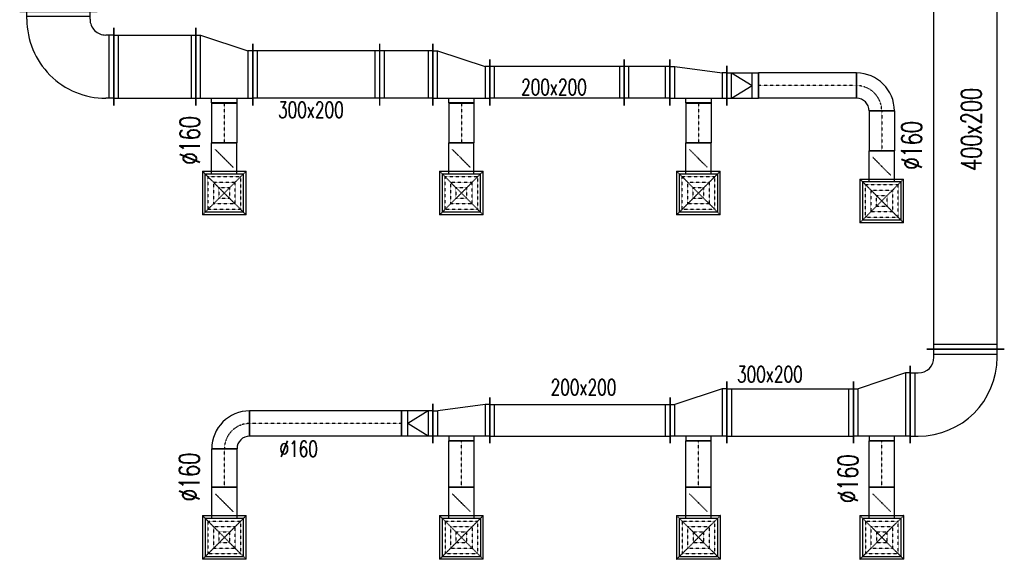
# Model space of a CAD drawing. Extents: x -7228 to 74941, y -112898 to 85621.
# Tile 51 of 256: x 34299 to 34922, y -56450 to -56109. Entities that reach past the tile are written whole.
import ezdxf

# ---------------------------------------------------------------- set-up
doc = ezdxf.new("R2010")
doc.units = 0
doc.linetypes.add('DASHDOT', pattern=[1, 0.5, -0.25, 0, -0.25])
doc.linetypes.add('DASHED', pattern=[0.75, 0.5, -0.25])
doc.layers.get('0').update_dxf_attribs({"color": 101, "linetype": 'CONTINUOUS'})
for name, color, linetype in [('BB-went-opis', 8, 'CONTINUOUS'), ('E35', 6, 'CONTINUOUS'), ('FLUID-N18', 7, 'CONTINUOUS'), ('FLUID-N18-SYM', 7, 'CONTINUOUS'), ('FLUID-W18', 7, 'CONTINUOUS'), ('FLUID-W18-SYM', 7, 'CONTINUOUS')]:
    doc.layers.add(name, color=color, linetype=linetype)
doc.styles.add('tab-bud$0$ROMANS', font='romans', dxfattribs={"width": 0.7})
doc.linetypes.add('ZIGZAG', pattern='A,0.00254,-5.08,[131,ltypeshp.shx,S=5.08,R=0,X=-5.08,Y=0],-10.16,[131,ltypeshp.shx,S=5.08,R=180,X=5.08,Y=0],-5.08', length=20.32254)

# ---------------------------------------------------------------- blocks, each defined once
blk = doc.blocks.new('*U5241')
at = {"color": 0, "linetype": 'ByBlock', "lineweight": -2, "ltscale": 2}
for p, q in [((150, 200), (-150, 100)), ((180, 200), (150, 200)), ((-180, 100), (-150, 100)), ((180, -200), (-180, -200)), ((-80, -200), (-80, -230)), ((80, -230), (80, -200))]:
    blk.add_line(p, q, dxfattribs=at)
at = {"color": 4, "linetype": 'Continuous', "ltscale": 2}
for p, q in [((150, 200), (150, -200)), ((-150, -200), (-150, 100))]:
    blk.add_line(p, q, dxfattribs=at)
at = {"color": 5, "linetype": 'Continuous', "lineweight": -2, "ltscale": 2}
for p, q in [((180, 245), (180, -245)), ((-180, -245), (-180, 145)), ((80, -230), (-80, -230))]:
    blk.add_line(p, q, dxfattribs=at)
blk = doc.blocks.new('*U5242')
at = {"color": 5, "linetype": 'Continuous', "lineweight": -2, "ltscale": 2}
for p, q in [((180, 195), (180, -195)), ((-180, -195), (-180, 95)), ((80, -180), (-80, -180))]:
    blk.add_line(p, q, dxfattribs=at)
at = {"color": 0, "linetype": 'ByBlock', "lineweight": -2, "ltscale": 2}
for p, q in [((150, 150), (-150, 50)), ((180, 150), (150, 150)), ((-180, 50), (-150, 50)), ((180, -150), (-180, -150)), ((-80, -150), (-80, -180)), ((80, -180), (80, -150))]:
    blk.add_line(p, q, dxfattribs=at)
at = {"color": 4, "linetype": 'Continuous', "ltscale": 2}
for p, q in [((150, 150), (150, -150)), ((-150, -150), (-150, 50))]:
    blk.add_line(p, q, dxfattribs=at)
blk = doc.blocks.new('*U5243')
at = {"color": 5, "linetype": 'Continuous', "lineweight": -2, "ltscale": 2}
for p, q in [((180, 145), (180, -145)), ((-180, -145), (-180, 105)), ((80, -130), (-80, -130))]:
    blk.add_line(p, q, dxfattribs=at)
at = {"color": 0, "linetype": 'ByBlock', "lineweight": -2, "ltscale": 2}
for p, q in [((150, 100), (-150, 60)), ((180, 100), (150, 100)), ((-180, 60), (-150, 60)), ((180, -100), (-180, -100)), ((-80, -100), (-80, -130)), ((80, -130), (80, -100))]:
    blk.add_line(p, q, dxfattribs=at)
at = {"color": 4, "linetype": 'Continuous', "ltscale": 2}
for p, q in [((150, 100), (150, -100)), ((-150, -100), (-150, 60))]:
    blk.add_line(p, q, dxfattribs=at)
blk = doc.blocks.new('*U5244')
at = {"color": 5, "linetype": 'Continuous', "lineweight": -2, "ltscale": 2}
for p, q in [((-100, -125), (-100, 125)), ((100, 80), (100, -80))]:
    blk.add_line(p, q, dxfattribs=at)
at = {"color": 0, "linetype": 'ByBlock', "lineweight": -2, "ltscale": 2}
for p, q in [((-100, 80), (-70, 80)), ((-70, 80), (60, 80)), ((60, 80), (100, 80)), ((-100, -80), (-70, -80)), ((-70, -80), (60, -80)), ((60, -80), (100, -80))]:
    blk.add_line(p, q, dxfattribs=at)
at = {"color": 4, "linetype": 'Continuous', "ltscale": 2}
for p, q in [((-70, -80), (-70, 80)), ((-70, 80), (60, 0)), ((60, 80), (60, -80)), ((-70, -80), (60, 0))]:
    blk.add_line(p, q, dxfattribs=at)
blk = doc.blocks.new('*U5245')
at = {"color": 5, "linetype": 'Continuous', "lineweight": -2, "ltscale": 2}
for p, q in [((-480, -80), (-480, 80)), ((480, 80), (480, -80))]:
    blk.add_line(p, q, dxfattribs=at)
at = {"color": 0, "linetype": 'ByBlock', "lineweight": -2, "ltscale": 2}
for p, q in [((-480, 80), (480, 80)), ((-480, -80), (480, -80))]:
    blk.add_line(p, q, dxfattribs=at)
at = {"layer": 'FLUID-N18-SYM', "color": 2, "linetype": 'DASHDOT', "ltscale": 2}
blk.add_line((-480, 0), (480, 0), dxfattribs=at)
blk = doc.blocks.new('*U5246')
at = {"color": 5, "linetype": 'Continuous', "lineweight": -2, "ltscale": 2}
for p, q in [((-120, -40), (-120, 120)), ((120, -120), (-40, -120))]:
    blk.add_line(p, q, dxfattribs=at)
at = {"color": 0, "linetype": 'ByBlock', "lineweight": -2, "ltscale": 2}
for radius in [240, 80]:
    blk.add_arc((-120, -120), radius, 0, 90, dxfattribs=at)
at = {"layer": 'FLUID-N18-SYM', "color": 2, "linetype": 'DASHDOT', "ltscale": 2}
blk.add_arc((-120, -120), 160, 0, 90, dxfattribs=at)
blk = doc.blocks.new('*U5247')
at = {"color": 4, "linetype": 'Continuous', "ltscale": 2}
for p, q in [((-138.5, 138.5), (138.5, 138.5)), ((-138.5, 138.5), (-138.5, -138.5)), ((138.5, -138.5), (138.5, 138.5)), ((138.5, -138.5), (-138.5, -138.5))]:
    blk.add_line(p, q, dxfattribs=at)
at = {"color": 4, "linetype": 'DASHED', "ltscale": 2}
for p, q in [((-138.5, 138.5), (0, 0)), ((138.5, 138.5), (0, 0)), ((-103.9, 103.9), (103.9, 103.9)), ((-103.9, 103.9), (-103.9, -103.9)), ((-69.2, 69.2), (69.2, 69.2)), ((-69.2, 69.2), (-69.2, -69.2)), ((69.2, -69.2), (69.2, 69.2)), ((103.9, -103.9), (103.9, 103.9)), ((-138.5, -138.5), (0, 0)), ((-34.6, 34.6), (34.6, 34.6)), ((-34.6, 34.6), (-34.6, -34.6)), ((138.5, -138.5), (0, 0)), ((34.6, -34.6), (34.6, 34.6)), ((34.6, -34.6), (-34.6, -34.6)), ((103.9, -103.9), (-103.9, -103.9)), ((69.2, -69.2), (-69.2, -69.2)), ((0, -219), (-56.6, -162.4)), ((0, -219), (56.6, -275.6))]:
    blk.add_line(p, q, dxfattribs=at)
at = {"color": 0, "linetype": 'ByBlock', "lineweight": -2, "ltscale": 2}
for p, q in [((-120, -120), (-120, 120)), ((120, 120), (-120, 120)), ((120, 120), (120, -120)), ((-120, -120), (120, -120)), ((-80, -120), (-80, -318)), ((80, -120), (80, -318))]:
    blk.add_line(p, q, dxfattribs=at)
at = {"color": 5, "linetype": 'Continuous', "lineweight": -2, "ltscale": 2}
blk.add_line((80, -318), (-80, -318), dxfattribs=at)
at = {"color": 4, "linetype": 'Continuous', "ltscale": 2}
blk.add_lwpolyline([(-2.5, -219, 5, 5, 1), (2.5, -219, 5, 5, 1)], format="xyseb", close=True, dxfattribs=at)
blk = doc.blocks.new('*U5248')
at = {"color": 4, "linetype": 'Continuous', "ltscale": 2}
for p, q in [((-138.5, 138.5), (138.5, 138.5)), ((-138.5, 138.5), (-138.5, -138.5)), ((138.5, -138.5), (138.5, 138.5)), ((138.5, -138.5), (-138.5, -138.5))]:
    blk.add_line(p, q, dxfattribs=at)
at = {"color": 4, "linetype": 'DASHED', "ltscale": 2}
for p, q in [((-138.5, 138.5), (0, 0)), ((138.5, 138.5), (0, 0)), ((-103.9, 103.9), (103.9, 103.9)), ((-103.9, 103.9), (-103.9, -103.9)), ((-69.2, 69.2), (69.2, 69.2)), ((-69.2, 69.2), (-69.2, -69.2)), ((69.2, -69.2), (69.2, 69.2)), ((103.9, -103.9), (103.9, 103.9)), ((-138.5, -138.5), (0, 0)), ((-34.6, 34.6), (34.6, 34.6)), ((-34.6, 34.6), (-34.6, -34.6)), ((138.5, -138.5), (0, 0)), ((34.6, -34.6), (34.6, 34.6)), ((34.6, -34.6), (-34.6, -34.6)), ((103.9, -103.9), (-103.9, -103.9)), ((69.2, -69.2), (-69.2, -69.2)), ((0, -219), (-56.6, -162.4)), ((0, -219), (56.6, -275.6))]:
    blk.add_line(p, q, dxfattribs=at)
at = {"color": 0, "linetype": 'ByBlock', "lineweight": -2, "ltscale": 2}
for p, q in [((-120, -120), (-120, 120)), ((120, 120), (-120, 120)), ((120, 120), (120, -120)), ((-120, -120), (120, -120)), ((-80, -120), (-80, -318)), ((80, -120), (80, -318))]:
    blk.add_line(p, q, dxfattribs=at)
at = {"color": 5, "linetype": 'Continuous', "lineweight": -2, "ltscale": 2}
blk.add_line((80, -318), (-80, -318), dxfattribs=at)
at = {"color": 4, "linetype": 'Continuous', "ltscale": 2}
blk.add_lwpolyline([(-2.5, -219, 5, 5, 1), (2.5, -219, 5, 5, 1)], format="xyseb", close=True, dxfattribs=at)
blk = doc.blocks.new('*U5249')
at = {"color": 5, "linetype": 'Continuous', "lineweight": -2, "ltscale": 2}
for p, q in [((-400, -195), (-400, 195)), ((400, 195), (400, -195))]:
    blk.add_line(p, q, dxfattribs=at)
at = {"color": 0, "linetype": 'ByBlock', "lineweight": -2, "ltscale": 2}
for p, q in [((-400, 150), (400, 150)), ((-400, -150), (400, -150))]:
    blk.add_line(p, q, dxfattribs=at)
at = {"color": 4, "linetype": 'Continuous', "ltscale": 2}
for p, q in [((-370, -150), (-370, 150)), ((370, 150), (370, -150))]:
    blk.add_line(p, q, dxfattribs=at)
blk = doc.blocks.new('*U5250')
at = {"color": 5, "linetype": 'Continuous', "lineweight": -2, "ltscale": 2}
for p, q in [((-570, -145), (-570, 145)), ((570, 145), (570, -145))]:
    blk.add_line(p, q, dxfattribs=at)
at = {"color": 0, "linetype": 'ByBlock', "lineweight": -2, "ltscale": 2}
for p, q in [((-570, 100), (570, 100)), ((-570, -100), (570, -100))]:
    blk.add_line(p, q, dxfattribs=at)
at = {"color": 4, "linetype": 'Continuous', "ltscale": 2}
for p, q in [((-540, -100), (-540, 100)), ((540, 100), (540, -100))]:
    blk.add_line(p, q, dxfattribs=at)
blk = doc.blocks.new('*U5251')
at = {"color": 4, "linetype": 'Continuous', "ltscale": 2}
for p, q in [((-138.5, 138.5), (138.5, 138.5)), ((-138.5, 138.5), (-138.5, -138.5)), ((138.5, -138.5), (138.5, 138.5)), ((138.5, -138.5), (-138.5, -138.5))]:
    blk.add_line(p, q, dxfattribs=at)
at = {"color": 4, "linetype": 'DASHED', "ltscale": 2}
for p, q in [((-138.5, 138.5), (0, 0)), ((138.5, 138.5), (0, 0)), ((-103.9, 103.9), (103.9, 103.9)), ((-103.9, 103.9), (-103.9, -103.9)), ((-69.2, 69.2), (69.2, 69.2)), ((-69.2, 69.2), (-69.2, -69.2)), ((69.2, -69.2), (69.2, 69.2)), ((103.9, -103.9), (103.9, 103.9)), ((-138.5, -138.5), (0, 0)), ((-34.6, 34.6), (34.6, 34.6)), ((-34.6, 34.6), (-34.6, -34.6)), ((138.5, -138.5), (0, 0)), ((34.6, -34.6), (34.6, 34.6)), ((34.6, -34.6), (-34.6, -34.6)), ((103.9, -103.9), (-103.9, -103.9)), ((69.2, -69.2), (-69.2, -69.2)), ((0, -219), (-56.6, -162.4)), ((0, -219), (56.6, -275.6))]:
    blk.add_line(p, q, dxfattribs=at)
at = {"color": 0, "linetype": 'ByBlock', "lineweight": -2, "ltscale": 2}
for p, q in [((-120, -120), (-120, 120)), ((120, 120), (-120, 120)), ((120, 120), (120, -120)), ((-120, -120), (120, -120)), ((-80, -120), (-80, -318)), ((80, -120), (80, -318))]:
    blk.add_line(p, q, dxfattribs=at)
at = {"color": 5, "linetype": 'Continuous', "lineweight": -2, "ltscale": 2}
blk.add_line((80, -318), (-80, -318), dxfattribs=at)
at = {"color": 4, "linetype": 'Continuous', "ltscale": 2}
blk.add_lwpolyline([(-2.5, -219, 5, 5, 1), (2.5, -219, 5, 5, 1)], format="xyseb", close=True, dxfattribs=at)
blk = doc.blocks.new('*U5252')
at = {"color": 4, "linetype": 'Continuous', "ltscale": 2}
for p, q in [((-138.5, 138.5), (138.5, 138.5)), ((-138.5, 138.5), (-138.5, -138.5)), ((138.5, -138.5), (138.5, 138.5)), ((138.5, -138.5), (-138.5, -138.5))]:
    blk.add_line(p, q, dxfattribs=at)
at = {"color": 4, "linetype": 'DASHED', "ltscale": 2}
for p, q in [((-138.5, 138.5), (0, 0)), ((138.5, 138.5), (0, 0)), ((-103.9, 103.9), (103.9, 103.9)), ((-103.9, 103.9), (-103.9, -103.9)), ((-69.2, 69.2), (69.2, 69.2)), ((-69.2, 69.2), (-69.2, -69.2)), ((69.2, -69.2), (69.2, 69.2)), ((103.9, -103.9), (103.9, 103.9)), ((-138.5, -138.5), (0, 0)), ((-34.6, 34.6), (34.6, 34.6)), ((-34.6, 34.6), (-34.6, -34.6)), ((138.5, -138.5), (0, 0)), ((34.6, -34.6), (34.6, 34.6)), ((34.6, -34.6), (-34.6, -34.6)), ((103.9, -103.9), (-103.9, -103.9)), ((69.2, -69.2), (-69.2, -69.2)), ((0, -219), (-56.6, -162.4)), ((0, -219), (56.6, -275.6))]:
    blk.add_line(p, q, dxfattribs=at)
at = {"color": 0, "linetype": 'ByBlock', "lineweight": -2, "ltscale": 2}
for p, q in [((-120, -120), (-120, 120)), ((120, 120), (-120, 120)), ((120, 120), (120, -120)), ((-120, -120), (120, -120)), ((-80, -120), (-80, -318)), ((80, -120), (80, -318))]:
    blk.add_line(p, q, dxfattribs=at)
at = {"color": 5, "linetype": 'Continuous', "lineweight": -2, "ltscale": 2}
blk.add_line((80, -318), (-80, -318), dxfattribs=at)
at = {"color": 4, "linetype": 'Continuous', "ltscale": 2}
blk.add_lwpolyline([(-2.5, -219, 5, 5, 1), (2.5, -219, 5, 5, 1)], format="xyseb", close=True, dxfattribs=at)
blk = doc.blocks.new('*U5253')
at = {"color": 5, "linetype": 'Continuous', "lineweight": -2, "ltscale": 2}
for p, q in [((-300, -195), (-300, 295)), ((295, -300), (-195, -300))]:
    blk.add_line(p, q, dxfattribs=at)
at = {"color": 0, "linetype": 'ByBlock', "lineweight": -2, "ltscale": 2}
for p, q in [((-250, 250), (-300, 250)), ((-250, -150), (-300, -150)), ((-150, -300), (-150, -250)), ((250, -300), (250, -250))]:
    blk.add_line(p, q, dxfattribs=at)
at = {"color": 4, "linetype": 'Continuous', "ltscale": 2}
for p, q in [((-270, -150), (-270, 250)), ((250, -270), (-150, -270))]:
    blk.add_line(p, q, dxfattribs=at)
at = {"color": 0, "linetype": 'ByBlock', "lineweight": -2, "ltscale": 2}
for radius in [500, 100]:
    blk.add_arc((-250, -250), radius, 0, 90, dxfattribs=at)
blk = doc.blocks.new('*U5254')
at = {"color": 5, "linetype": 'Continuous', "lineweight": -2, "ltscale": 2}
for p, q in [((-1724.5, -245), (-1724.5, 245)), ((1724.5, 245), (1724.5, -245))]:
    blk.add_line(p, q, dxfattribs=at)
at = {"color": 0, "linetype": 'ByBlock', "lineweight": -2, "ltscale": 2}
for p, q in [((-1724.5, 200), (1724.5, 200)), ((-1724.5, -200), (1724.5, -200))]:
    blk.add_line(p, q, dxfattribs=at)
at = {"color": 4, "linetype": 'Continuous', "ltscale": 2}
for p, q in [((-1694.5, -200), (-1694.5, 200)), ((1694.5, 200), (1694.5, -200))]:
    blk.add_line(p, q, dxfattribs=at)
blk = doc.blocks.new('*U5474')
at = {"color": 1, "linetype": 'Continuous', "lineweight": -2, "ltscale": 2}
for p, q in [((-180, -245), (-180, 245)), ((180, 145), (180, -245)), ((80, -230), (-80, -230))]:
    blk.add_line(p, q, dxfattribs=at)
at = {"color": 0, "linetype": 'ByBlock', "lineweight": -2, "ltscale": 2}
for p, q in [((-180, 200), (-150, 200)), ((-150, 200), (150, 100)), ((180, 100), (150, 100)), ((-180, -200), (180, -200)), ((-80, -230), (-80, -200)), ((80, -200), (80, -230))]:
    blk.add_line(p, q, dxfattribs=at)
at = {"color": 4, "linetype": 'Continuous', "ltscale": 2}
for p, q in [((-150, -200), (-150, 200)), ((150, 100), (150, -200))]:
    blk.add_line(p, q, dxfattribs=at)
blk = doc.blocks.new('*U5475')
at = {"color": 1, "linetype": 'Continuous', "lineweight": -2, "ltscale": 2}
for p, q in [((-401.5, -195), (-401.5, 195)), ((401.5, 195), (401.5, -195))]:
    blk.add_line(p, q, dxfattribs=at)
at = {"color": 0, "linetype": 'ByBlock', "lineweight": -2, "ltscale": 2}
for p, q in [((-401.5, 150), (401.5, 150)), ((-401.5, -150), (401.5, -150))]:
    blk.add_line(p, q, dxfattribs=at)
at = {"color": 4, "linetype": 'Continuous', "ltscale": 2}
for p, q in [((-371.5, -150), (-371.5, 150)), ((371.5, 150), (371.5, -150))]:
    blk.add_line(p, q, dxfattribs=at)
blk = doc.blocks.new('*U5476')
at = {"color": 1, "linetype": 'Continuous', "lineweight": -2, "ltscale": 2}
for p, q in [((-168.5, -195), (-168.5, 195)), ((168.5, 195), (168.5, -195))]:
    blk.add_line(p, q, dxfattribs=at)
at = {"color": 0, "linetype": 'ByBlock', "lineweight": -2, "ltscale": 2}
for p, q in [((-168.5, 150), (168.5, 150)), ((-168.5, -150), (168.5, -150))]:
    blk.add_line(p, q, dxfattribs=at)
at = {"color": 4, "linetype": 'Continuous', "ltscale": 2}
for p, q in [((-138.5, -150), (-138.5, 150)), ((138.5, 150), (138.5, -150))]:
    blk.add_line(p, q, dxfattribs=at)
blk = doc.blocks.new('*U5477')
at = {"color": 1, "linetype": 'Continuous', "lineweight": -2, "ltscale": 2}
for p, q in [((-180, -195), (-180, 195)), ((180, 95), (180, -195)), ((80, -180), (-80, -180))]:
    blk.add_line(p, q, dxfattribs=at)
at = {"color": 0, "linetype": 'ByBlock', "lineweight": -2, "ltscale": 2}
for p, q in [((-180, 150), (-150, 150)), ((-150, 150), (150, 50)), ((180, 50), (150, 50)), ((-180, -150), (180, -150)), ((-80, -180), (-80, -150)), ((80, -150), (80, -180))]:
    blk.add_line(p, q, dxfattribs=at)
at = {"color": 4, "linetype": 'Continuous', "ltscale": 2}
for p, q in [((-150, -150), (-150, 150)), ((150, 50), (150, -150))]:
    blk.add_line(p, q, dxfattribs=at)
blk = doc.blocks.new('*U5478')
at = {"color": 1, "linetype": 'Continuous', "lineweight": -2, "ltscale": 2}
for p, q in [((-425, -145), (-425, 145)), ((425, 145), (425, -145))]:
    blk.add_line(p, q, dxfattribs=at)
at = {"color": 0, "linetype": 'ByBlock', "lineweight": -2, "ltscale": 2}
for p, q in [((-425, 100), (425, 100)), ((-425, -100), (425, -100))]:
    blk.add_line(p, q, dxfattribs=at)
at = {"color": 4, "linetype": 'Continuous', "ltscale": 2}
for p, q in [((-395, -100), (-395, 100)), ((395, 100), (395, -100))]:
    blk.add_line(p, q, dxfattribs=at)
blk = doc.blocks.new('*U5479')
at = {"color": 1, "linetype": 'Continuous', "lineweight": -2, "ltscale": 2}
for p, q in [((-145, -145), (-145, 145)), ((145, 145), (145, -145))]:
    blk.add_line(p, q, dxfattribs=at)
at = {"color": 0, "linetype": 'ByBlock', "lineweight": -2, "ltscale": 2}
for p, q in [((-145, 100), (145, 100)), ((-145, -100), (145, -100))]:
    blk.add_line(p, q, dxfattribs=at)
at = {"color": 4, "linetype": 'Continuous', "ltscale": 2}
for p, q in [((-115, -100), (-115, 100)), ((115, 100), (115, -100))]:
    blk.add_line(p, q, dxfattribs=at)
blk = doc.blocks.new('*U5480')
at = {"color": 1, "linetype": 'Continuous', "lineweight": -2, "ltscale": 2}
for p, q in [((-180, -145), (-180, 145)), ((180, 105), (180, -145)), ((80, -130), (-80, -130))]:
    blk.add_line(p, q, dxfattribs=at)
at = {"color": 0, "linetype": 'ByBlock', "lineweight": -2, "ltscale": 2}
for p, q in [((-180, 100), (-150, 100)), ((-150, 100), (150, 60)), ((180, 60), (150, 60)), ((-180, -100), (180, -100)), ((-80, -130), (-80, -100)), ((80, -100), (80, -130))]:
    blk.add_line(p, q, dxfattribs=at)
at = {"color": 4, "linetype": 'Continuous', "ltscale": 2}
for p, q in [((-150, -100), (-150, 100)), ((150, 60), (150, -100))]:
    blk.add_line(p, q, dxfattribs=at)
blk = doc.blocks.new('*U5481')
at = {"color": 1, "linetype": 'Continuous', "lineweight": -2, "ltscale": 2}
for p, q in [((100, 125), (100, -125)), ((-100, -80), (-100, 80))]:
    blk.add_line(p, q, dxfattribs=at)
at = {"color": 0, "linetype": 'ByBlock', "lineweight": -2, "ltscale": 2}
for p, q in [((-60, 80), (-100, 80)), ((70, 80), (-60, 80)), ((100, 80), (70, 80)), ((-60, -80), (-100, -80)), ((70, -80), (-60, -80)), ((100, -80), (70, -80))]:
    blk.add_line(p, q, dxfattribs=at)
at = {"color": 4, "linetype": 'Continuous', "ltscale": 2}
for p, q in [((70, 80), (-60, 0)), ((-60, 80), (-60, -80)), ((70, 80), (70, -80)), ((70, -80), (-60, 0))]:
    blk.add_line(p, q, dxfattribs=at)
blk = doc.blocks.new('*U5482')
at = {"color": 1, "linetype": 'Continuous', "lineweight": -2, "ltscale": 2}
for p, q in [((-310, -80), (-310, 80)), ((310, 80), (310, -80))]:
    blk.add_line(p, q, dxfattribs=at)
at = {"color": 0, "linetype": 'ByBlock', "lineweight": -2, "ltscale": 2}
for p, q in [((-310, 80), (310, 80)), ((-310, -80), (310, -80))]:
    blk.add_line(p, q, dxfattribs=at)
at = {"layer": 'FLUID-W18-SYM', "color": 2, "linetype": 'DASHDOT', "ltscale": 2}
blk.add_line((-310, 0), (310, 0), dxfattribs=at)
blk = doc.blocks.new('*U5483')
at = {"color": 1, "linetype": 'Continuous', "lineweight": -2, "ltscale": 2}
for p, q in [((120, 120), (120, -40)), ((40, -120), (-120, -120))]:
    blk.add_line(p, q, dxfattribs=at)
at = {"color": 0, "linetype": 'ByBlock', "lineweight": -2, "ltscale": 2}
for radius in [240, 80]:
    blk.add_arc((120, -120), radius, 90, 180, dxfattribs=at)
at = {"layer": 'FLUID-W18-SYM', "color": 2, "linetype": 'DASHDOT', "ltscale": 2}
blk.add_arc((120, -120), 160, 90, 180, dxfattribs=at)
blk = doc.blocks.new('*U5484')
at = {"color": 4, "linetype": 'Continuous', "ltscale": 2}
for p, q in [((-138.5, 138.5), (138.5, 138.5)), ((-138.5, 138.5), (-138.5, -138.5)), ((138.5, -138.5), (138.5, 138.5)), ((138.5, -138.5), (-138.5, -138.5))]:
    blk.add_line(p, q, dxfattribs=at)
at = {"color": 4, "linetype": 'DASHED', "ltscale": 2}
for p, q in [((-138.5, 138.5), (0, 0)), ((138.5, 138.5), (0, 0)), ((-103.9, 103.9), (103.9, 103.9)), ((-103.9, 103.9), (-103.9, -103.9)), ((-69.2, 69.2), (69.2, 69.2)), ((-69.2, 69.2), (-69.2, -69.2)), ((69.2, -69.2), (69.2, 69.2)), ((103.9, -103.9), (103.9, 103.9)), ((-138.5, -138.5), (0, 0)), ((-34.6, 34.6), (34.6, 34.6)), ((-34.6, 34.6), (-34.6, -34.6)), ((138.5, -138.5), (0, 0)), ((34.6, -34.6), (34.6, 34.6)), ((34.6, -34.6), (-34.6, -34.6)), ((103.9, -103.9), (-103.9, -103.9)), ((69.2, -69.2), (-69.2, -69.2)), ((0, -219), (-56.6, -162.4)), ((0, -219), (56.6, -275.6))]:
    blk.add_line(p, q, dxfattribs=at)
at = {"color": 0, "linetype": 'ByBlock', "lineweight": -2, "ltscale": 2}
for p, q in [((-120, -120), (-120, 120)), ((120, 120), (-120, 120)), ((120, 120), (120, -120)), ((-120, -120), (120, -120)), ((-80, -120), (-80, -318)), ((80, -120), (80, -318))]:
    blk.add_line(p, q, dxfattribs=at)
at = {"color": 1, "linetype": 'Continuous', "lineweight": -2, "ltscale": 2}
blk.add_line((80, -318), (-80, -318), dxfattribs=at)
at = {"color": 4, "linetype": 'Continuous', "ltscale": 2}
blk.add_lwpolyline([(-2.5, -219, 5, 5, 1), (2.5, -219, 5, 5, 1)], format="xyseb", close=True, dxfattribs=at)
blk = doc.blocks.new('*U5485')
at = {"color": 1, "linetype": 'Continuous', "lineweight": -2, "ltscale": 2}
for p, q in [((-229.2, -80), (-229.2, 80)), ((22.8, 80), (22.8, -80))]:
    blk.add_line(p, q, dxfattribs=at)
at = {"color": 1, "linetype": 'ZIGZAG', "lineweight": -2, "ltscale": 0.4}
for points in [[(-229.2, 80), (22.8, 80)], [(-229.2, -80), (22.8, -80)]]:
    blk.add_spline(points, degree=3, dxfattribs=at)
at = {"layer": 'FLUID-W18-SYM', "color": 2, "linetype": 'DASHDOT', "ltscale": 2, "start_tangent": (1, 0), "end_tangent": (1, 0)}
blk.add_spline([(-229.2, 0), (0, 0), (22.8, 0)], degree=3, dxfattribs=at)
blk = doc.blocks.new('*U5486')
at = {"color": 4, "linetype": 'Continuous', "ltscale": 2}
for p, q in [((-138.5, 138.5), (138.5, 138.5)), ((-138.5, 138.5), (-138.5, -138.5)), ((138.5, -138.5), (138.5, 138.5)), ((138.5, -138.5), (-138.5, -138.5))]:
    blk.add_line(p, q, dxfattribs=at)
at = {"color": 4, "linetype": 'DASHED', "ltscale": 2}
for p, q in [((-138.5, 138.5), (0, 0)), ((138.5, 138.5), (0, 0)), ((-103.9, 103.9), (103.9, 103.9)), ((-103.9, 103.9), (-103.9, -103.9)), ((-69.2, 69.2), (69.2, 69.2)), ((-69.2, 69.2), (-69.2, -69.2)), ((69.2, -69.2), (69.2, 69.2)), ((103.9, -103.9), (103.9, 103.9)), ((-138.5, -138.5), (0, 0)), ((-34.6, 34.6), (34.6, 34.6)), ((-34.6, 34.6), (-34.6, -34.6)), ((138.5, -138.5), (0, 0)), ((34.6, -34.6), (34.6, 34.6)), ((34.6, -34.6), (-34.6, -34.6)), ((103.9, -103.9), (-103.9, -103.9)), ((69.2, -69.2), (-69.2, -69.2)), ((0, -219), (-56.6, -162.4)), ((0, -219), (56.6, -275.6))]:
    blk.add_line(p, q, dxfattribs=at)
at = {"color": 0, "linetype": 'ByBlock', "lineweight": -2, "ltscale": 2}
for p, q in [((-120, -120), (-120, 120)), ((120, 120), (-120, 120)), ((120, 120), (120, -120)), ((-120, -120), (120, -120)), ((-80, -120), (-80, -318)), ((80, -120), (80, -318))]:
    blk.add_line(p, q, dxfattribs=at)
at = {"color": 1, "linetype": 'Continuous', "lineweight": -2, "ltscale": 2}
blk.add_line((80, -318), (-80, -318), dxfattribs=at)
at = {"color": 4, "linetype": 'Continuous', "ltscale": 2}
blk.add_lwpolyline([(-2.5, -219, 5, 5, 1), (2.5, -219, 5, 5, 1)], format="xyseb", close=True, dxfattribs=at)
blk = doc.blocks.new('*U5487')
at = {"color": 1, "linetype": 'Continuous', "lineweight": -2, "ltscale": 2}
for p, q in [((-229.2, -80), (-229.2, 80)), ((22.8, 80), (22.8, -80))]:
    blk.add_line(p, q, dxfattribs=at)
at = {"color": 1, "linetype": 'ZIGZAG', "lineweight": -2, "ltscale": 0.4}
for points in [[(-229.2, 80), (22.8, 80)], [(-229.2, -80), (22.8, -80)]]:
    blk.add_spline(points, degree=3, dxfattribs=at)
at = {"layer": 'FLUID-W18-SYM', "color": 2, "linetype": 'DASHDOT', "ltscale": 2, "start_tangent": (1, 0), "end_tangent": (1, 0)}
blk.add_spline([(-229.2, 0), (0, 0), (22.8, 0)], degree=3, dxfattribs=at)
blk = doc.blocks.new('*U5488')
at = {"color": 4, "linetype": 'Continuous', "ltscale": 2}
for p, q in [((-138.5, 138.5), (138.5, 138.5)), ((-138.5, 138.5), (-138.5, -138.5)), ((138.5, -138.5), (138.5, 138.5)), ((138.5, -138.5), (-138.5, -138.5))]:
    blk.add_line(p, q, dxfattribs=at)
at = {"color": 4, "linetype": 'DASHED', "ltscale": 2}
for p, q in [((-138.5, 138.5), (0, 0)), ((138.5, 138.5), (0, 0)), ((-103.9, 103.9), (103.9, 103.9)), ((-103.9, 103.9), (-103.9, -103.9)), ((-69.2, 69.2), (69.2, 69.2)), ((-69.2, 69.2), (-69.2, -69.2)), ((69.2, -69.2), (69.2, 69.2)), ((103.9, -103.9), (103.9, 103.9)), ((-138.5, -138.5), (0, 0)), ((-34.6, 34.6), (34.6, 34.6)), ((-34.6, 34.6), (-34.6, -34.6)), ((138.5, -138.5), (0, 0)), ((34.6, -34.6), (34.6, 34.6)), ((34.6, -34.6), (-34.6, -34.6)), ((103.9, -103.9), (-103.9, -103.9)), ((69.2, -69.2), (-69.2, -69.2)), ((0, -219), (-56.6, -162.4)), ((0, -219), (56.6, -275.6))]:
    blk.add_line(p, q, dxfattribs=at)
at = {"color": 0, "linetype": 'ByBlock', "lineweight": -2, "ltscale": 2}
for p, q in [((-120, -120), (-120, 120)), ((120, 120), (-120, 120)), ((120, 120), (120, -120)), ((-120, -120), (120, -120)), ((-80, -120), (-80, -318)), ((80, -120), (80, -318))]:
    blk.add_line(p, q, dxfattribs=at)
at = {"color": 1, "linetype": 'Continuous', "lineweight": -2, "ltscale": 2}
blk.add_line((80, -318), (-80, -318), dxfattribs=at)
at = {"color": 4, "linetype": 'Continuous', "ltscale": 2}
blk.add_lwpolyline([(-2.5, -219, 5, 5, 1), (2.5, -219, 5, 5, 1)], format="xyseb", close=True, dxfattribs=at)
blk = doc.blocks.new('*U5489')
at = {"color": 1, "linetype": 'Continuous', "lineweight": -2, "ltscale": 2}
for p, q in [((-229.2, -80), (-229.2, 80)), ((22.8, 80), (22.8, -80))]:
    blk.add_line(p, q, dxfattribs=at)
at = {"color": 1, "linetype": 'ZIGZAG', "lineweight": -2, "ltscale": 0.4}
for points in [[(-229.2, 80), (22.8, 80)], [(-229.2, -80), (22.8, -80)]]:
    blk.add_spline(points, degree=3, dxfattribs=at)
at = {"layer": 'FLUID-W18-SYM', "color": 2, "linetype": 'DASHDOT', "ltscale": 2, "start_tangent": (1, 0), "end_tangent": (1, 0)}
blk.add_spline([(-229.2, 0), (0, 0), (22.8, 0)], degree=3, dxfattribs=at)
blk = doc.blocks.new('*U5490')
at = {"color": 4, "linetype": 'Continuous', "ltscale": 2}
for p, q in [((-138.5, 138.5), (138.5, 138.5)), ((-138.5, 138.5), (-138.5, -138.5)), ((138.5, -138.5), (138.5, 138.5)), ((138.5, -138.5), (-138.5, -138.5))]:
    blk.add_line(p, q, dxfattribs=at)
at = {"color": 4, "linetype": 'DASHED', "ltscale": 2}
for p, q in [((-138.5, 138.5), (0, 0)), ((138.5, 138.5), (0, 0)), ((-103.9, 103.9), (103.9, 103.9)), ((-103.9, 103.9), (-103.9, -103.9)), ((-69.2, 69.2), (69.2, 69.2)), ((-69.2, 69.2), (-69.2, -69.2)), ((69.2, -69.2), (69.2, 69.2)), ((103.9, -103.9), (103.9, 103.9)), ((-138.5, -138.5), (0, 0)), ((-34.6, 34.6), (34.6, 34.6)), ((-34.6, 34.6), (-34.6, -34.6)), ((138.5, -138.5), (0, 0)), ((34.6, -34.6), (34.6, 34.6)), ((34.6, -34.6), (-34.6, -34.6)), ((103.9, -103.9), (-103.9, -103.9)), ((69.2, -69.2), (-69.2, -69.2)), ((0, -219), (-56.6, -162.4)), ((0, -219), (56.6, -275.6))]:
    blk.add_line(p, q, dxfattribs=at)
at = {"color": 0, "linetype": 'ByBlock', "lineweight": -2, "ltscale": 2}
for p, q in [((-120, -120), (-120, 120)), ((120, 120), (-120, 120)), ((120, 120), (120, -120)), ((-120, -120), (120, -120)), ((-80, -120), (-80, -318)), ((80, -120), (80, -318))]:
    blk.add_line(p, q, dxfattribs=at)
at = {"color": 1, "linetype": 'Continuous', "lineweight": -2, "ltscale": 2}
blk.add_line((80, -318), (-80, -318), dxfattribs=at)
at = {"color": 4, "linetype": 'Continuous', "ltscale": 2}
blk.add_lwpolyline([(-2.5, -219, 5, 5, 1), (2.5, -219, 5, 5, 1)], format="xyseb", close=True, dxfattribs=at)
blk = doc.blocks.new('*U5491')
at = {"color": 1, "linetype": 'Continuous', "lineweight": -2, "ltscale": 2}
for p, q in [((-22.8, -80), (-22.8, 80)), ((229.2, 80), (229.2, -80))]:
    blk.add_line(p, q, dxfattribs=at)
at = {"color": 1, "linetype": 'ZIGZAG', "lineweight": -2, "ltscale": 0.4}
for points in [[(229.2, 80), (-22.8, 80)], [(229.2, -80), (-22.8, -80)]]:
    blk.add_spline(points, degree=3, dxfattribs=at)
at = {"layer": 'FLUID-W18-SYM', "color": 2, "linetype": 'DASHDOT', "ltscale": 2, "start_tangent": (-1, 0), "end_tangent": (-1, 0)}
blk.add_spline([(229.2, 0), (0, 0), (-22.8, 0)], degree=3, dxfattribs=at)
blk = doc.blocks.new('*U5473')
at = {"color": 1, "linetype": 'Continuous', "lineweight": -2, "ltscale": 2}
for p, q in [((-259.5, -245), (-259.5, 245)), ((259.5, 245), (259.5, -245))]:
    blk.add_line(p, q, dxfattribs=at)
at = {"color": 0, "linetype": 'ByBlock', "lineweight": -2, "ltscale": 2}
for p, q in [((-259.5, 200), (259.5, 200)), ((-259.5, -200), (259.5, -200))]:
    blk.add_line(p, q, dxfattribs=at)
at = {"color": 4, "linetype": 'Continuous', "ltscale": 2}
for p, q in [((-229.5, -200), (-229.5, 200)), ((229.5, 200), (229.5, -200))]:
    blk.add_line(p, q, dxfattribs=at)
blk = doc.blocks.new('*U5259')
at = {"color": 5, "linetype": 'Continuous', "lineweight": -2, "ltscale": 2}
for p, q in [((-80, 0), (80, 0)), ((80, -243), (-80, -243))]:
    blk.add_line(p, q, dxfattribs=at)
at = {"color": 5, "linetype": 'ZIGZAG', "lineweight": -2, "ltscale": 0.4}
for points in [[(80, -243), (80, 0)], [(-80, -243), (-80, 0)]]:
    blk.add_spline(points, degree=3, dxfattribs=at)
at = {"layer": 'FLUID-N18-SYM', "color": 2, "linetype": 'DASHDOT', "ltscale": 2, "start_tangent": (0, 1), "end_tangent": (0, 1)}
blk.add_spline([(0, -243), (0, 0)], degree=3, dxfattribs=at)
blk = doc.blocks.new('*U5260')
at = {"color": 5, "linetype": 'Continuous', "lineweight": -2, "ltscale": 2}
for p, q in [((-80, 0), (80, 0)), ((80, -293), (-80, -293))]:
    blk.add_line(p, q, dxfattribs=at)
at = {"color": 5, "linetype": 'ZIGZAG', "lineweight": -2, "ltscale": 0.4}
for points in [[(80, -293), (80, 0)], [(-80, -293), (-80, 0)]]:
    blk.add_spline(points, degree=3, dxfattribs=at)
at = {"layer": 'FLUID-N18-SYM', "color": 2, "linetype": 'DASHDOT', "ltscale": 2, "start_tangent": (0, 1), "end_tangent": (0, 1)}
blk.add_spline([(0, -293), (0, 0)], degree=3, dxfattribs=at)
blk = doc.blocks.new('*U5261')
at = {"color": 5, "linetype": 'Continuous', "lineweight": -2, "ltscale": 2}
for p, q in [((-80, 0), (80, 0)), ((80, -293), (-80, -293))]:
    blk.add_line(p, q, dxfattribs=at)
at = {"color": 5, "linetype": 'ZIGZAG', "lineweight": -2, "ltscale": 0.4}
for points in [[(80, -293), (80, 0)], [(-80, -293), (-80, 0)]]:
    blk.add_spline(points, degree=3, dxfattribs=at)
at = {"layer": 'FLUID-N18-SYM', "color": 2, "linetype": 'DASHDOT', "ltscale": 2, "start_tangent": (0, 1), "end_tangent": (0, 1)}
blk.add_spline([(0, -293), (0, 0)], degree=3, dxfattribs=at)
blk = doc.blocks.new('*U5262')
at = {"color": 5, "linetype": 'Continuous', "lineweight": -2, "ltscale": 2}
for p, q in [((-80, 0), (80, 0)), ((80, -293), (-80, -293))]:
    blk.add_line(p, q, dxfattribs=at)
at = {"color": 5, "linetype": 'ZIGZAG', "lineweight": -2, "ltscale": 0.4}
for points in [[(80, -293), (80, 0)], [(-80, -293), (-80, 0)]]:
    blk.add_spline(points, degree=3, dxfattribs=at)
at = {"layer": 'FLUID-N18-SYM', "color": 2, "linetype": 'DASHDOT', "ltscale": 2, "start_tangent": (0, 1), "end_tangent": (0, 1)}
blk.add_spline([(0, -293), (0, 0)], degree=3, dxfattribs=at)
blk = doc.blocks.new('*U5493')
at = {"color": 0, "linetype": 'ByBlock', "lineweight": -2, "ltscale": 2}
for p, q in [((250, 250), (300, 250)), ((250, -150), (300, -150)), ((-250, -300), (-250, -250)), ((150, -300), (150, -250))]:
    blk.add_line(p, q, dxfattribs=at)
at = {"color": 4, "linetype": 'Continuous', "ltscale": 2}
for p, q in [((270, 250), (270, -150)), ((150, -270), (-250, -270))]:
    blk.add_line(p, q, dxfattribs=at)
at = {"color": 1, "linetype": 'Continuous', "lineweight": -2, "ltscale": 2}
for p, q in [((300, 295), (300, -195)), ((195, -300), (-295, -300))]:
    blk.add_line(p, q, dxfattribs=at)
at = {"color": 0, "linetype": 'ByBlock', "lineweight": -2, "ltscale": 2}
for radius in [500, 100]:
    blk.add_arc((250, -250), radius, 90, 180, dxfattribs=at)
blk = doc.blocks.new('A$C44034F9E')
at = {"layer": 'FLUID-N18', "color": 5, "linetype": 'Continuous'}
for name, p, xscale, yscale, zscale, rotation in [('*U5254', (2544, -4776.21), 0.1, 0.1, 0.1, 89.99999999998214), ('*U5253', (2539, -4978.66, 6970), 0.1000000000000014, 0.1000000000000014, 0.1000000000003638, 269.999999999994), ('*U5244', (2197, -4995.66, 6970), 0.09999999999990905, 0.09999999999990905, 0.1000000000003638, 180), ('*U5246', (2079, -4999.66, 6970), 0.1000000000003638, 0.09999999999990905, 0.1000000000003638, 90), ('*U5245', (2139.01, -4995.66, 6970), 0.09999999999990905, 0.09999999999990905, 0.1000000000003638, 180), ('*U5260', (2225, -5006.66, 6970), 0.1, 0.1000000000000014, 0.1000000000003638, 359.9999999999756), ('*U5261', (2375, -5006.66, 6970), 0.1, 0.1000000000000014, 0.1000000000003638, 359.9999999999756), ('*U5262', (2491, -5006.66, 6970), 0.1, 0.1000000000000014, 0.1000000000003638, 359.9999999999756), ('*U5259', (2075, -5011.66, 6970), 0.1, 0.1000000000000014, 0.1000000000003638, 359.9999999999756), ('*U5251', (2075, -5067.76), 0.09999999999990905, 0.09999999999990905, 0.0999999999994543, 180), ('*U5248', (2225, -5067.76), 0.09999999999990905, 0.09999999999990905, 0.0999999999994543, 180), ('*U5252', (2375, -5067.76), 0.09999999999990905, 0.09999999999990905, 0.0999999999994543, 180), ('*U5247', (2491, -5067.76), 0.09999999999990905, 0.09999999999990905, 0.0999999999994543, 180)]:
    blk.add_blockref(name, p, dxfattribs=dict(at, xscale=xscale, yscale=yscale, zscale=zscale, rotation=rotation))
at = {"layer": 'FLUID-N18', "color": 5, "linetype": 'Continuous', "xscale": 0.09999999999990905, "yscale": 0.09999999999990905, "zscale": 0.1000000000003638}
for name, p in [('*U5241', (2491, -4983.66, 6970)), ('*U5242', (2375, -4988.66, 6970)), ('*U5249', (2433, -4988.66, 6970)), ('*U5243', (2225, -4993.66, 6970)), ('*U5250', (2300.01, -4993.66, 6970))]:
    blk.add_blockref(name, p, dxfattribs=at)
at = {"layer": 'FLUID-W18', "color": 1, "linetype": 'Continuous', "zscale": 0.1}
for name, p, xscale, yscale, rotation in [('*U5493', (1975, -4764.76), 0.1, 0.1, 89.99999999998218), ('*U5475', (2133.11, -4774.76), 0.1000000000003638, 0.1000000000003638, 180), ('*U5476', (2190.13, -4774.76), 0.1000000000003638, 0.1000000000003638, 180), ('*U5478', (2285.44, -4779.76), 0.1000000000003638, 0.1000000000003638, 180), ('*U5479', (2342.45, -4779.76), 0.1000000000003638, 0.1000000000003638, 180), ('*U5481', (2402.95, -4781.76), 0.1000000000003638, 0.1000000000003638, 180), ('*U5482', (2443.95, -4781.76), 0.1000000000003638, 0.1000000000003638, 180), ('*U5483', (2486.95, -4785.76), 0.1000000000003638, 0.1000000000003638, 270), ('*U5485', (2074.95, -4815.69), 0.1000000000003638, 0.1000000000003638, 270), ('*U5487', (2224.95, -4815.69), 0.1000000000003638, 0.1000000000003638, 270), ('*U5489', (2374.95, -4815.69), 0.1000000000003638, 0.1000000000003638, 270), ('*U5491', (2490.95, -4820.69), 0.1000000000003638, 0.1000000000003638, 90), ('*U5484', (2074.95, -4849.76), 0.1000000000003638, 0.1000000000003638, 180), ('*U5486', (2224.95, -4849.76), 0.1000000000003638, 0.1000000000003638, 180), ('*U5488', (2374.95, -4849.76), 0.1000000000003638, 0.1000000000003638, 180), ('*U5490', (2490.95, -4854.76), 0.1000000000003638, 0.1000000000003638, 180)]:
    blk.add_blockref(name, p, dxfattribs=dict(at, xscale=xscale, yscale=yscale, rotation=rotation))
for name, p, xscale, yscale in [('*U5473', (2030.95, -4769.76), 0.1, 0.1000000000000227), ('*U5474', (2074.95, -4769.76), 0.1000000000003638, 0.1000000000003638), ('*U5477', (2224.95, -4774.76), 0.1000000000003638, 0.1000000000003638), ('*U5480', (2374.95, -4779.76), 0.1000000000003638, 0.1000000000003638)]:
    blk.add_blockref(name, p, dxfattribs=dict(at, xscale=xscale, yscale=yscale))
at = {"layer": 'BB-went-opis', "style": 'tab-bud$0$ROMANS', "width": 0.7}
for s, p in [('200x200', (2262.78, -4787.75, 0)), ('300x200', (2108.97, -4802.12, 0)), ('300x200', (2399.4, -4969.53, 0)), ('200x200', (2281.48, -4977.79, 0)), ('%%c160', (2109.88, -5016.75, 0))]:
    blk.add_text(s, height=10.109, dxfattribs=at).set_placement(p)
for s, p in [('400x200', (2554.03, -4835.73, 0)), ('%%c160', (2059.53, -4831.72, 0)), ('%%c160', (2516.21, -4834.87, 0)), ('%%c160', (2059.26, -5044.8, 0)), ('%%c160', (2475.9, -5045.92, 0))]:
    blk.add_text(s, height=12.78, rotation=89.94143, dxfattribs=at).set_placement(p)

msp = doc.modelspace()

# ---------------------------------------------------------------- block references
at = {"layer": 'E35'}
msp.add_blockref('A$C44034F9E', (32353.436, -51368.711), dxfattribs=at)

doc.saveas('drawing.dxf')
